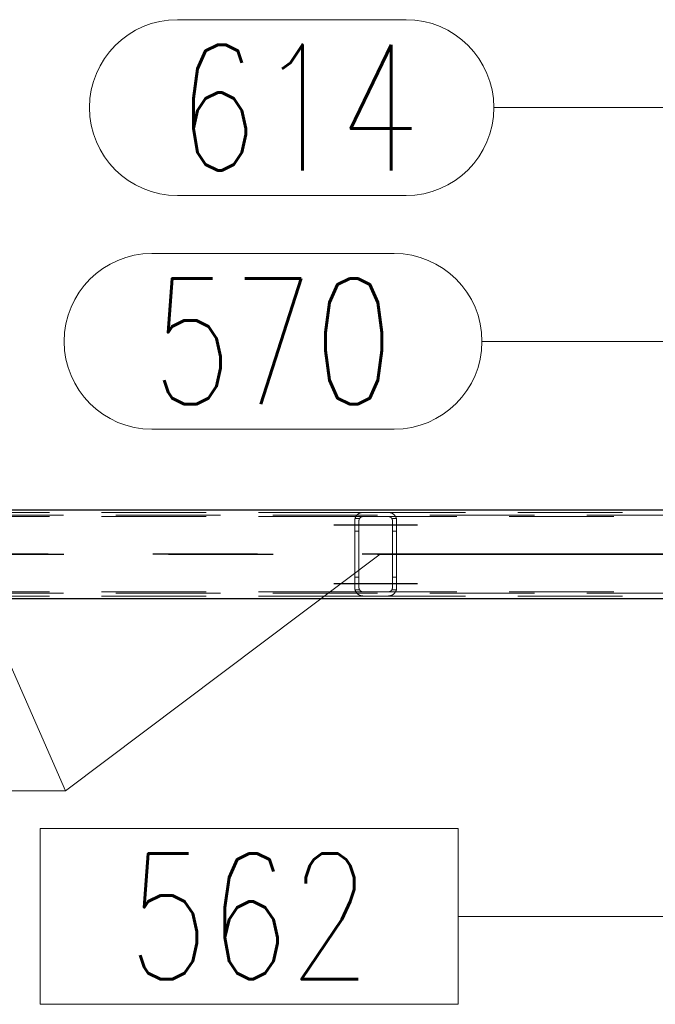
# Model space of a CAD drawing. Header units: millimetres. Extents: x -851 to 2, y 9346 to 10016.
# Tile 53 of 256: x -652 to -637, y 9382 to 9406. Entities that reach past the tile are written whole.
import ezdxf

# ---------------------------------------------------------------- set-up
doc = ezdxf.new("R2010")
doc.units = ezdxf.units.MM
doc.header["$LTSCALE"] = 10
doc.linetypes.add('HIDDEN', pattern=[0.375, 0.25, -0.125])
doc.linetypes.add('MITTE', pattern=[2, 1.25, -0.25, 0.25, -0.25])
for name, color, linetype, lineweight in [('PS_Hidden', 2, 'HIDDEN', 9), ('PS_Pos', 1, 'Continuous', 15), ('PS_Shape', 161, 'Continuous', 30), ('PS_SOLID', 7, 'Continuous', 30)]:
    doc.layers.add(name, color=color, linetype=linetype, lineweight=lineweight)
doc.layers.add('PS_Mid', color=5, linetype='MITTE')
doc.styles.add('simplex', font='simplex.shx', dxfattribs={"width": 0.75})

# ---------------------------------------------------------------- blocks, each defined once
blk = doc.blocks.new('*X1129')
at = {"layer": 'PS_Hidden', "color": 2, "linetype": 'HIDDEN'}
for p, q in [((-781.326, 9393.862), (-486.126, 9393.862)), ((-644.168, 9393.932), (-653.568, 9393.932)), ((-644.34, 9393.834), (-644.338, 9393.838)), ((-644.338, 9393.838), (-644.336, 9393.842)), ((-644.336, 9393.842), (-644.333, 9393.845)), ((-644.333, 9393.845), (-644.33, 9393.849)), ((-644.33, 9393.849), (-644.328, 9393.853)), ((-644.328, 9393.853), (-644.325, 9393.856)), ((-644.325, 9393.856), (-644.322, 9393.86)), ((-644.322, 9393.86), (-644.319, 9393.863)), ((-644.319, 9393.863), (-644.316, 9393.867)), ((-644.316, 9393.867), (-644.313, 9393.87)), ((-644.313, 9393.87), (-644.31, 9393.873)), ((-644.31, 9393.873), (-644.307, 9393.876)), ((-644.307, 9393.876), (-644.304, 9393.879)), ((-644.304, 9393.879), (-644.3, 9393.882)), ((-644.3, 9393.882), (-644.297, 9393.885)), ((-644.297, 9393.885), (-644.293, 9393.888)), ((-644.293, 9393.888), (-644.29, 9393.891)), ((-644.29, 9393.891), (-644.286, 9393.894)), ((-644.286, 9393.894), (-644.282, 9393.896)), ((-644.282, 9393.896), (-644.278, 9393.899)), ((-644.278, 9393.899), (-644.274, 9393.902)), ((-644.274, 9393.902), (-644.27, 9393.904)), ((-644.27, 9393.904), (-644.265, 9393.907)), ((-644.265, 9393.907), (-644.26, 9393.909)), ((-644.26, 9393.909), (-644.256, 9393.912)), ((-644.256, 9393.912), (-644.251, 9393.914)), ((-644.251, 9393.914), (-644.245, 9393.917)), ((-644.245, 9393.917), (-644.24, 9393.919)), ((-644.24, 9393.919), (-644.235, 9393.921)), ((-644.235, 9393.921), (-644.229, 9393.923)), ((-644.229, 9393.923), (-644.224, 9393.924)), ((-644.224, 9393.924), (-644.218, 9393.926)), ((-644.218, 9393.926), (-644.211, 9393.927)), ((-644.211, 9393.927), (-644.205, 9393.929)), ((-644.205, 9393.929), (-644.198, 9393.93)), ((-644.198, 9393.93), (-644.19, 9393.931)), ((-644.19, 9393.931), (-644.183, 9393.931)), ((-644.183, 9393.931), (-644.176, 9393.932)), ((-644.176, 9393.932), (-644.168, 9393.932)), ((-644.168, 9393.932), (-643.568, 9393.932)), ((-644.168, 9393.932), (-644.168, 9393.932)), ((-634.22, 9393.932), (-643.568, 9393.932)), ((-643.568, 9393.932), (-643.561, 9393.932)), ((-643.561, 9393.932), (-643.554, 9393.931)), ((-643.554, 9393.931), (-643.546, 9393.931)), ((-643.546, 9393.931), (-643.539, 9393.93)), ((-643.539, 9393.93), (-643.532, 9393.929)), ((-643.532, 9393.929), (-643.526, 9393.927)), ((-643.526, 9393.927), (-643.519, 9393.926)), ((-643.519, 9393.926), (-643.513, 9393.924)), ((-643.513, 9393.924), (-643.508, 9393.923)), ((-643.508, 9393.923), (-643.502, 9393.921)), ((-643.502, 9393.921), (-643.497, 9393.919)), ((-643.497, 9393.919), (-643.492, 9393.917)), ((-643.492, 9393.917), (-643.487, 9393.915)), ((-643.487, 9393.915), (-643.483, 9393.913)), ((-643.483, 9393.913), (-643.478, 9393.91)), ((-643.478, 9393.91), (-643.473, 9393.908)), ((-643.473, 9393.908), (-643.469, 9393.905)), ((-643.469, 9393.905), (-643.464, 9393.903)), ((-643.464, 9393.903), (-643.46, 9393.9)), ((-643.46, 9393.9), (-643.456, 9393.897)), ((-643.456, 9393.897), (-643.452, 9393.895)), ((-643.452, 9393.895), (-643.448, 9393.892)), ((-643.448, 9393.892), (-643.444, 9393.889)), ((-643.444, 9393.889), (-643.441, 9393.886)), ((-643.441, 9393.886), (-643.437, 9393.883)), ((-643.437, 9393.883), (-643.434, 9393.88)), ((-643.434, 9393.88), (-643.431, 9393.877)), ((-643.431, 9393.877), (-643.427, 9393.874)), ((-643.427, 9393.874), (-643.424, 9393.871)), ((-643.424, 9393.871), (-643.421, 9393.868)), ((-643.421, 9393.868), (-643.419, 9393.865)), ((-643.419, 9393.865), (-643.416, 9393.861)), ((-643.416, 9393.861), (-643.413, 9393.858)), ((-643.413, 9393.858), (-643.41, 9393.854)), ((-643.41, 9393.854), (-643.408, 9393.851)), ((-643.408, 9393.851), (-643.405, 9393.847)), ((-643.405, 9393.847), (-643.402, 9393.844)), ((-643.402, 9393.844), (-643.4, 9393.84)), ((-643.4, 9393.84), (-643.397, 9393.836)), ((-644.168, 9393.832), (-653.568, 9393.832)), ((-644.368, 9393.746), (-644.367, 9393.751)), ((-644.368, 9393.741), (-644.368, 9393.746)), ((-644.368, 9393.737), (-644.368, 9393.741)), ((-644.368, 9393.732), (-644.368, 9393.737)), ((-644.368, 9392.132), (-644.368, 9393.732)), ((-644.367, 9393.755), (-644.366, 9393.76)), ((-644.367, 9393.751), (-644.367, 9393.755)), ((-644.366, 9393.765), (-644.365, 9393.769)), ((-644.366, 9393.76), (-644.366, 9393.765)), ((-644.365, 9393.769), (-644.364, 9393.774)), ((-644.364, 9393.774), (-644.363, 9393.778)), ((-644.363, 9393.778), (-644.362, 9393.783)), ((-644.362, 9393.783), (-644.36, 9393.788)), ((-644.255, 9393.782), (-644.362, 9393.782)), ((-644.36, 9393.788), (-644.359, 9393.792)), ((-644.359, 9393.792), (-644.358, 9393.796)), ((-644.358, 9393.796), (-644.356, 9393.801)), ((-644.356, 9393.801), (-644.355, 9393.805)), ((-644.355, 9393.805), (-644.353, 9393.809)), ((-644.353, 9393.809), (-644.351, 9393.814)), ((-644.351, 9393.814), (-644.349, 9393.818)), ((-644.349, 9393.818), (-644.347, 9393.822)), ((-644.347, 9393.822), (-644.345, 9393.826)), ((-644.345, 9393.826), (-644.343, 9393.83)), ((-644.343, 9393.83), (-644.34, 9393.834)), ((-644.267, 9393.747), (-644.268, 9393.745)), ((-644.268, 9393.745), (-644.268, 9393.743)), ((-644.268, 9393.743), (-644.268, 9393.741)), ((-644.268, 9393.741), (-644.268, 9393.738)), ((-644.268, 9393.738), (-644.268, 9393.736)), ((-644.268, 9393.736), (-644.268, 9393.734)), ((-644.268, 9393.734), (-644.268, 9393.732)), ((-644.268, 9393.732), (-644.268, 9392.132)), ((-644.266, 9393.752), (-644.267, 9393.749)), ((-644.267, 9393.749), (-644.267, 9393.747)), ((-644.265, 9393.756), (-644.266, 9393.754)), ((-644.266, 9393.754), (-644.266, 9393.752)), ((-644.264, 9393.76), (-644.265, 9393.758)), ((-644.265, 9393.758), (-644.265, 9393.756)), ((-644.263, 9393.765), (-644.264, 9393.762)), ((-644.264, 9393.762), (-644.264, 9393.76)), ((-644.262, 9393.767), (-644.263, 9393.765)), ((-644.261, 9393.769), (-644.262, 9393.767)), ((-644.26, 9393.773), (-644.261, 9393.771)), ((-644.261, 9393.771), (-644.261, 9393.769)), ((-644.259, 9393.775), (-644.26, 9393.773)), ((-644.258, 9393.777), (-644.259, 9393.775)), ((-644.257, 9393.779), (-644.258, 9393.777)), ((-644.255, 9393.781), (-644.257, 9393.779)), ((-644.254, 9393.783), (-644.255, 9393.781)), ((-644.253, 9393.785), (-644.254, 9393.783)), ((-644.252, 9393.787), (-644.253, 9393.785)), ((-644.251, 9393.789), (-644.252, 9393.787)), ((-644.249, 9393.791), (-644.251, 9393.789)), ((-644.248, 9393.793), (-644.249, 9393.791)), ((-644.246, 9393.795), (-644.248, 9393.793)), ((-644.245, 9393.796), (-644.246, 9393.795)), ((-644.243, 9393.798), (-644.245, 9393.796)), ((-644.242, 9393.8), (-644.243, 9393.798)), ((-644.24, 9393.802), (-644.242, 9393.8)), ((-644.238, 9393.803), (-644.24, 9393.802)), ((-644.237, 9393.805), (-644.238, 9393.803)), ((-644.235, 9393.807), (-644.237, 9393.805)), ((-644.233, 9393.808), (-644.235, 9393.807)), ((-644.231, 9393.81), (-644.233, 9393.808)), ((-644.229, 9393.811), (-644.231, 9393.81)), ((-644.227, 9393.813), (-644.229, 9393.811)), ((-644.225, 9393.814), (-644.227, 9393.813)), ((-644.223, 9393.816), (-644.225, 9393.814)), ((-644.221, 9393.817), (-644.223, 9393.816)), ((-644.218, 9393.819), (-644.221, 9393.817)), ((-644.216, 9393.82), (-644.218, 9393.819)), ((-644.213, 9393.821), (-644.216, 9393.82)), ((-644.211, 9393.823), (-644.213, 9393.821)), ((-644.208, 9393.824), (-644.211, 9393.823)), ((-644.205, 9393.825), (-644.208, 9393.824)), ((-644.202, 9393.826), (-644.205, 9393.825)), ((-644.2, 9393.827), (-644.202, 9393.826)), ((-644.197, 9393.828), (-644.2, 9393.827)), ((-644.194, 9393.829), (-644.197, 9393.828)), ((-644.191, 9393.83), (-644.194, 9393.829)), ((-644.188, 9393.83), (-644.191, 9393.83)), ((-644.184, 9393.831), (-644.188, 9393.83)), ((-644.181, 9393.831), (-644.184, 9393.831)), ((-644.178, 9393.832), (-644.181, 9393.831)), ((-644.175, 9393.832), (-644.178, 9393.832)), ((-644.172, 9393.832), (-644.175, 9393.832)), ((-644.168, 9393.832), (-644.172, 9393.832)), ((-643.568, 9393.832), (-644.168, 9393.832)), ((-634.428, 9393.832), (-643.568, 9393.832)), ((-643.565, 9393.832), (-643.568, 9393.832)), ((-643.562, 9393.832), (-643.565, 9393.832)), ((-643.558, 9393.832), (-643.562, 9393.832)), ((-643.555, 9393.831), (-643.558, 9393.832)), ((-643.552, 9393.831), (-643.555, 9393.831)), ((-643.548, 9393.83), (-643.552, 9393.831)), ((-643.545, 9393.829), (-643.548, 9393.83)), ((-643.542, 9393.828), (-643.545, 9393.829)), ((-643.539, 9393.828), (-643.542, 9393.828)), ((-643.536, 9393.827), (-643.539, 9393.828)), ((-643.533, 9393.826), (-643.536, 9393.827)), ((-643.531, 9393.825), (-643.533, 9393.826)), ((-643.528, 9393.824), (-643.531, 9393.825)), ((-643.526, 9393.822), (-643.528, 9393.824)), ((-643.523, 9393.821), (-643.526, 9393.822)), ((-643.521, 9393.82), (-643.523, 9393.821)), ((-643.518, 9393.818), (-643.521, 9393.82)), ((-643.516, 9393.817), (-643.518, 9393.818)), ((-643.514, 9393.816), (-643.516, 9393.817)), ((-643.511, 9393.814), (-643.514, 9393.816)), ((-643.509, 9393.813), (-643.511, 9393.814)), ((-643.507, 9393.811), (-643.509, 9393.813)), ((-643.505, 9393.809), (-643.507, 9393.811)), ((-643.503, 9393.808), (-643.505, 9393.809)), ((-643.501, 9393.806), (-643.503, 9393.808)), ((-643.5, 9393.805), (-643.501, 9393.806)), ((-643.498, 9393.803), (-643.5, 9393.805)), ((-643.496, 9393.801), (-643.498, 9393.803)), ((-643.495, 9393.8), (-643.496, 9393.801)), ((-643.493, 9393.798), (-643.495, 9393.8)), ((-643.492, 9393.796), (-643.493, 9393.798)), ((-643.49, 9393.794), (-643.492, 9393.796)), ((-643.489, 9393.793), (-643.49, 9393.794)), ((-643.488, 9393.791), (-643.489, 9393.793)), ((-643.486, 9393.789), (-643.488, 9393.791)), ((-643.485, 9393.787), (-643.486, 9393.789)), ((-643.484, 9393.785), (-643.485, 9393.787)), ((-643.483, 9393.783), (-643.484, 9393.785)), ((-643.482, 9393.781), (-643.483, 9393.783)), ((-643.375, 9393.782), (-643.482, 9393.782)), ((-643.48, 9393.779), (-643.482, 9393.781)), ((-643.479, 9393.777), (-643.48, 9393.779)), ((-643.478, 9393.775), (-643.479, 9393.777)), ((-643.477, 9393.773), (-643.478, 9393.775)), ((-643.477, 9393.771), (-643.477, 9393.773)), ((-643.476, 9393.769), (-643.477, 9393.771)), ((-643.475, 9393.767), (-643.476, 9393.769)), ((-643.474, 9393.765), (-643.475, 9393.767)), ((-643.473, 9393.763), (-643.474, 9393.765)), ((-643.473, 9393.76), (-643.473, 9393.763)), ((-643.472, 9393.758), (-643.473, 9393.76)), ((-643.471, 9393.756), (-643.472, 9393.758)), ((-643.471, 9393.754), (-643.471, 9393.756)), ((-643.47, 9393.752), (-643.471, 9393.754)), ((-643.47, 9393.75), (-643.47, 9393.752)), ((-643.47, 9393.747), (-643.47, 9393.75)), ((-643.469, 9393.745), (-643.47, 9393.747)), ((-643.469, 9393.743), (-643.469, 9393.745)), ((-643.469, 9393.741), (-643.469, 9393.743)), ((-643.469, 9393.739), (-643.469, 9393.741)), ((-643.468, 9393.736), (-643.469, 9393.739)), ((-643.468, 9393.734), (-643.468, 9393.736)), ((-643.468, 9393.732), (-643.468, 9393.734)), ((-643.468, 9392.132), (-643.468, 9393.732)), ((-643.397, 9393.836), (-643.395, 9393.832)), ((-643.395, 9393.832), (-643.393, 9393.828)), ((-643.393, 9393.828), (-643.391, 9393.824)), ((-643.391, 9393.824), (-643.389, 9393.82)), ((-643.389, 9393.82), (-643.387, 9393.816)), ((-643.387, 9393.816), (-643.385, 9393.811)), ((-643.385, 9393.811), (-643.383, 9393.807)), ((-643.383, 9393.807), (-643.381, 9393.803)), ((-643.381, 9393.803), (-643.38, 9393.798)), ((-643.38, 9393.798), (-643.378, 9393.794)), ((-643.378, 9393.794), (-643.377, 9393.789)), ((-643.377, 9393.789), (-643.375, 9393.784)), ((-643.375, 9393.784), (-643.374, 9393.78)), ((-643.374, 9393.78), (-643.373, 9393.775)), ((-643.373, 9393.775), (-643.372, 9393.77)), ((-643.372, 9393.77), (-643.371, 9393.766)), ((-643.371, 9393.766), (-643.371, 9393.761)), ((-643.371, 9393.761), (-643.37, 9393.756)), ((-643.37, 9393.756), (-643.369, 9393.751)), ((-643.369, 9393.751), (-643.369, 9393.747)), ((-643.369, 9393.747), (-643.369, 9393.742)), ((-643.369, 9393.742), (-643.368, 9393.737)), ((-643.368, 9393.737), (-643.368, 9393.732)), ((-643.368, 9393.732), (-643.368, 9393.732)), ((-643.368, 9393.732), (-643.368, 9392.132)), ((-644.268, 9393.482), (-644.368, 9393.482)), ((-643.368, 9393.482), (-643.468, 9393.482)), ((-644.268, 9392.382), (-644.368, 9392.382)), ((-643.368, 9392.382), (-643.468, 9392.382)), ((-781.326, 9392.002), (-486.126, 9392.002)), ((-644.168, 9392.032), (-653.568, 9392.032)), ((-644.368, 9392.127), (-644.368, 9392.132)), ((-644.368, 9392.123), (-644.368, 9392.127)), ((-644.368, 9392.118), (-644.368, 9392.123)), ((-644.367, 9392.113), (-644.368, 9392.118)), ((-644.367, 9392.109), (-644.367, 9392.113)), ((-644.366, 9392.104), (-644.367, 9392.109)), ((-644.366, 9392.099), (-644.366, 9392.104)), ((-644.365, 9392.095), (-644.366, 9392.099)), ((-644.364, 9392.09), (-644.365, 9392.095)), ((-644.363, 9392.086), (-644.364, 9392.09)), ((-644.362, 9392.081), (-644.363, 9392.086)), ((-644.255, 9392.082), (-644.362, 9392.082)), ((-644.36, 9392.077), (-644.362, 9392.081)), ((-644.359, 9392.072), (-644.36, 9392.077)), ((-644.358, 9392.068), (-644.359, 9392.072)), ((-644.356, 9392.063), (-644.358, 9392.068)), ((-644.355, 9392.059), (-644.356, 9392.063)), ((-644.353, 9392.055), (-644.355, 9392.059)), ((-644.351, 9392.05), (-644.353, 9392.055)), ((-644.349, 9392.046), (-644.351, 9392.05)), ((-644.347, 9392.042), (-644.349, 9392.046)), ((-644.345, 9392.038), (-644.347, 9392.042)), ((-644.343, 9392.034), (-644.345, 9392.038)), ((-644.34, 9392.03), (-644.343, 9392.034)), ((-644.338, 9392.026), (-644.34, 9392.03)), ((-644.336, 9392.022), (-644.338, 9392.026)), ((-644.333, 9392.019), (-644.336, 9392.022)), ((-644.33, 9392.015), (-644.333, 9392.019)), ((-644.328, 9392.011), (-644.33, 9392.015)), ((-644.325, 9392.008), (-644.328, 9392.011)), ((-644.322, 9392.004), (-644.325, 9392.008)), ((-644.319, 9392.001), (-644.322, 9392.004)), ((-644.316, 9391.997), (-644.319, 9392.001)), ((-644.313, 9391.994), (-644.316, 9391.997)), ((-644.31, 9391.991), (-644.313, 9391.994)), ((-644.307, 9391.988), (-644.31, 9391.991)), ((-644.304, 9391.985), (-644.307, 9391.988)), ((-644.3, 9391.982), (-644.304, 9391.985)), ((-644.297, 9391.979), (-644.3, 9391.982)), ((-644.293, 9391.976), (-644.297, 9391.979)), ((-644.29, 9391.973), (-644.293, 9391.976)), ((-644.286, 9391.97), (-644.29, 9391.973)), ((-644.282, 9391.968), (-644.286, 9391.97)), ((-644.278, 9391.965), (-644.282, 9391.968)), ((-644.274, 9391.962), (-644.278, 9391.965)), ((-644.27, 9391.96), (-644.274, 9391.962)), ((-644.265, 9391.957), (-644.27, 9391.96)), ((-644.268, 9392.132), (-644.268, 9392.13)), ((-644.268, 9392.13), (-644.268, 9392.128)), ((-644.268, 9392.128), (-644.268, 9392.126)), ((-644.268, 9392.126), (-644.268, 9392.123)), ((-644.268, 9392.123), (-644.268, 9392.121)), ((-644.268, 9392.121), (-644.268, 9392.119)), ((-644.268, 9392.119), (-644.267, 9392.117)), ((-644.267, 9392.117), (-644.267, 9392.115)), ((-644.267, 9392.115), (-644.266, 9392.113)), ((-644.266, 9392.113), (-644.266, 9392.11)), ((-644.266, 9392.11), (-644.265, 9392.108)), ((-644.265, 9392.108), (-644.265, 9392.106)), ((-644.265, 9392.106), (-644.264, 9392.104)), ((-644.26, 9391.955), (-644.265, 9391.957)), ((-644.264, 9392.104), (-644.264, 9392.102)), ((-644.264, 9392.102), (-644.263, 9392.1)), ((-644.263, 9392.1), (-644.262, 9392.097)), ((-644.262, 9392.097), (-644.261, 9392.095)), ((-644.261, 9392.095), (-644.261, 9392.093)), ((-644.261, 9392.093), (-644.26, 9392.091)), ((-644.26, 9392.091), (-644.259, 9392.089)), ((-644.256, 9391.952), (-644.26, 9391.955)), ((-644.259, 9392.089), (-644.258, 9392.087)), ((-644.258, 9392.087), (-644.257, 9392.085)), ((-644.257, 9392.085), (-644.255, 9392.083)), ((-644.255, 9392.083), (-644.254, 9392.081)), ((-644.254, 9392.081), (-644.253, 9392.079)), ((-644.253, 9392.079), (-644.252, 9392.077)), ((-644.252, 9392.077), (-644.251, 9392.075)), ((-644.251, 9392.075), (-644.249, 9392.073)), ((-644.249, 9392.073), (-644.248, 9392.071)), ((-644.248, 9392.071), (-644.246, 9392.069)), ((-644.246, 9392.069), (-644.245, 9392.068)), ((-644.245, 9392.068), (-644.243, 9392.066)), ((-644.243, 9392.066), (-644.242, 9392.064)), ((-644.242, 9392.064), (-644.24, 9392.062)), ((-644.24, 9392.062), (-644.238, 9392.061)), ((-644.238, 9392.061), (-644.237, 9392.059)), ((-644.237, 9392.059), (-644.235, 9392.057)), ((-644.235, 9392.057), (-644.233, 9392.056)), ((-644.233, 9392.056), (-644.231, 9392.054)), ((-644.231, 9392.054), (-644.229, 9392.053)), ((-644.229, 9392.053), (-644.227, 9392.051)), ((-644.227, 9392.051), (-644.225, 9392.05)), ((-644.225, 9392.05), (-644.223, 9392.048)), ((-644.223, 9392.048), (-644.221, 9392.047)), ((-644.221, 9392.047), (-644.218, 9392.045)), ((-644.218, 9392.045), (-644.216, 9392.044)), ((-644.216, 9392.044), (-644.213, 9392.043)), ((-644.213, 9392.043), (-644.211, 9392.041)), ((-644.211, 9392.041), (-644.208, 9392.04)), ((-644.208, 9392.04), (-644.205, 9392.039)), ((-644.205, 9392.039), (-644.202, 9392.038)), ((-644.202, 9392.038), (-644.2, 9392.037)), ((-644.2, 9392.037), (-644.197, 9392.036)), ((-644.197, 9392.036), (-644.194, 9392.035)), ((-644.194, 9392.035), (-644.191, 9392.035)), ((-644.191, 9392.035), (-644.188, 9392.034)), ((-644.188, 9392.034), (-644.184, 9392.033)), ((-644.184, 9392.033), (-644.181, 9392.033)), ((-644.181, 9392.033), (-644.178, 9392.033)), ((-644.178, 9392.033), (-644.175, 9392.032)), ((-644.175, 9392.032), (-644.172, 9392.032)), ((-644.172, 9392.032), (-644.168, 9392.032)), ((-644.168, 9392.032), (-643.568, 9392.032)), ((-644.168, 9392.032), (-644.168, 9392.032)), ((-634.428, 9392.032), (-643.568, 9392.032)), ((-643.568, 9392.032), (-643.565, 9392.032)), ((-643.565, 9392.032), (-643.562, 9392.032)), ((-643.562, 9392.032), (-643.558, 9392.033)), ((-643.558, 9392.033), (-643.555, 9392.033)), ((-643.555, 9392.033), (-643.552, 9392.033)), ((-643.552, 9392.033), (-643.548, 9392.034)), ((-643.548, 9392.034), (-643.545, 9392.035)), ((-643.545, 9392.035), (-643.542, 9392.036)), ((-643.542, 9392.036), (-643.539, 9392.036)), ((-643.539, 9392.036), (-643.536, 9392.037)), ((-643.536, 9392.037), (-643.533, 9392.038)), ((-643.533, 9392.038), (-643.531, 9392.039)), ((-643.531, 9392.039), (-643.528, 9392.041)), ((-643.528, 9392.041), (-643.526, 9392.042)), ((-643.526, 9392.042), (-643.523, 9392.043)), ((-643.523, 9392.043), (-643.521, 9392.044)), ((-643.521, 9392.044), (-643.518, 9392.046)), ((-643.518, 9392.046), (-643.516, 9392.047)), ((-643.516, 9392.047), (-643.514, 9392.049)), ((-643.514, 9392.049), (-643.511, 9392.05)), ((-643.511, 9392.05), (-643.509, 9392.052)), ((-643.509, 9392.052), (-643.507, 9392.053)), ((-643.507, 9392.053), (-643.505, 9392.055)), ((-643.505, 9392.055), (-643.503, 9392.056)), ((-643.503, 9392.056), (-643.501, 9392.058)), ((-643.501, 9392.058), (-643.5, 9392.06)), ((-643.5, 9392.06), (-643.498, 9392.061)), ((-643.498, 9392.061), (-643.496, 9392.063)), ((-643.496, 9392.063), (-643.495, 9392.064)), ((-643.495, 9392.064), (-643.493, 9392.066)), ((-643.493, 9392.066), (-643.492, 9392.068)), ((-643.492, 9392.068), (-643.49, 9392.07)), ((-643.49, 9392.07), (-643.489, 9392.071)), ((-643.489, 9392.071), (-643.488, 9392.073)), ((-643.488, 9392.073), (-643.486, 9392.075)), ((-643.486, 9392.075), (-643.485, 9392.077)), ((-643.485, 9392.077), (-643.484, 9392.079)), ((-643.484, 9392.079), (-643.483, 9392.081)), ((-643.483, 9392.081), (-643.482, 9392.083)), ((-643.482, 9392.083), (-643.48, 9392.085)), ((-643.375, 9392.082), (-643.482, 9392.082)), ((-643.48, 9392.085), (-643.479, 9392.087)), ((-643.479, 9392.087), (-643.478, 9392.089)), ((-643.478, 9392.089), (-643.477, 9392.091)), ((-643.473, 9391.956), (-643.478, 9391.954)), ((-643.477, 9392.093), (-643.476, 9392.095)), ((-643.477, 9392.091), (-643.477, 9392.093)), ((-643.476, 9392.095), (-643.475, 9392.097)), ((-643.475, 9392.097), (-643.474, 9392.099)), ((-643.474, 9392.099), (-643.473, 9392.102)), ((-643.473, 9392.104), (-643.472, 9392.106)), ((-643.473, 9392.102), (-643.473, 9392.104)), ((-643.469, 9391.959), (-643.473, 9391.956)), ((-643.472, 9392.106), (-643.471, 9392.108)), ((-643.471, 9392.11), (-643.47, 9392.112)), ((-643.471, 9392.108), (-643.471, 9392.11)), ((-643.47, 9392.117), (-643.469, 9392.119)), ((-643.47, 9392.115), (-643.47, 9392.117)), ((-643.47, 9392.112), (-643.47, 9392.115)), ((-643.469, 9392.126), (-643.468, 9392.128)), ((-643.469, 9392.123), (-643.469, 9392.126)), ((-643.469, 9392.121), (-643.469, 9392.123)), ((-643.469, 9392.119), (-643.469, 9392.121)), ((-643.464, 9391.961), (-643.469, 9391.959)), ((-643.468, 9392.13), (-643.468, 9392.132)), ((-643.468, 9392.132), (-643.468, 9392.132)), ((-643.468, 9392.128), (-643.468, 9392.13)), ((-643.46, 9391.964), (-643.464, 9391.961)), ((-643.456, 9391.967), (-643.46, 9391.964)), ((-643.452, 9391.969), (-643.456, 9391.967)), ((-643.448, 9391.972), (-643.452, 9391.969)), ((-643.444, 9391.975), (-643.448, 9391.972)), ((-643.441, 9391.978), (-643.444, 9391.975)), ((-643.437, 9391.981), (-643.441, 9391.978)), ((-643.434, 9391.984), (-643.437, 9391.981)), ((-643.431, 9391.987), (-643.434, 9391.984)), ((-643.427, 9391.99), (-643.431, 9391.987)), ((-643.424, 9391.993), (-643.427, 9391.99)), ((-643.421, 9391.996), (-643.424, 9391.993)), ((-643.419, 9392), (-643.421, 9391.996)), ((-643.416, 9392.003), (-643.419, 9392)), ((-643.413, 9392.006), (-643.416, 9392.003)), ((-643.41, 9392.01), (-643.413, 9392.006)), ((-643.408, 9392.013), (-643.41, 9392.01)), ((-643.405, 9392.017), (-643.408, 9392.013)), ((-643.402, 9392.021), (-643.405, 9392.017)), ((-643.4, 9392.024), (-643.402, 9392.021)), ((-643.397, 9392.028), (-643.4, 9392.024)), ((-643.395, 9392.032), (-643.397, 9392.028)), ((-643.393, 9392.036), (-643.395, 9392.032)), ((-643.391, 9392.04), (-643.393, 9392.036)), ((-643.389, 9392.044), (-643.391, 9392.04)), ((-643.387, 9392.049), (-643.389, 9392.044)), ((-643.385, 9392.053), (-643.387, 9392.049)), ((-643.383, 9392.057), (-643.385, 9392.053)), ((-643.381, 9392.062), (-643.383, 9392.057)), ((-643.38, 9392.066), (-643.381, 9392.062)), ((-643.378, 9392.07), (-643.38, 9392.066)), ((-643.377, 9392.075), (-643.378, 9392.07)), ((-643.375, 9392.08), (-643.377, 9392.075)), ((-643.374, 9392.084), (-643.375, 9392.08)), ((-643.373, 9392.089), (-643.374, 9392.084)), ((-643.372, 9392.094), (-643.373, 9392.089)), ((-643.371, 9392.098), (-643.372, 9392.094)), ((-643.37, 9392.108), (-643.371, 9392.103)), ((-643.371, 9392.103), (-643.371, 9392.098)), ((-643.369, 9392.113), (-643.37, 9392.108)), ((-643.368, 9392.127), (-643.369, 9392.122)), ((-643.369, 9392.122), (-643.369, 9392.118)), ((-643.369, 9392.118), (-643.369, 9392.113)), ((-643.368, 9392.132), (-643.368, 9392.127)), ((-644.168, 9391.932), (-653.568, 9391.932)), ((-644.251, 9391.95), (-644.256, 9391.952)), ((-644.245, 9391.948), (-644.251, 9391.95)), ((-644.24, 9391.945), (-644.245, 9391.948)), ((-644.235, 9391.943), (-644.24, 9391.945)), ((-644.229, 9391.942), (-644.235, 9391.943)), ((-644.224, 9391.94), (-644.229, 9391.942)), ((-644.218, 9391.938), (-644.224, 9391.94)), ((-644.211, 9391.937), (-644.218, 9391.938)), ((-644.205, 9391.935), (-644.211, 9391.937)), ((-644.198, 9391.934), (-644.205, 9391.935)), ((-644.19, 9391.933), (-644.198, 9391.934)), ((-644.183, 9391.933), (-644.19, 9391.933)), ((-644.176, 9391.932), (-644.183, 9391.933)), ((-644.168, 9391.932), (-644.176, 9391.932)), ((-643.568, 9391.932), (-644.168, 9391.932)), ((-634.22, 9391.932), (-643.568, 9391.932)), ((-643.561, 9391.932), (-643.568, 9391.932)), ((-643.554, 9391.933), (-643.561, 9391.932)), ((-643.546, 9391.933), (-643.554, 9391.933)), ((-643.539, 9391.934), (-643.546, 9391.933)), ((-643.532, 9391.935), (-643.539, 9391.934)), ((-643.526, 9391.937), (-643.532, 9391.935)), ((-643.519, 9391.938), (-643.526, 9391.937)), ((-643.513, 9391.94), (-643.519, 9391.938)), ((-643.508, 9391.941), (-643.513, 9391.94)), ((-643.502, 9391.943), (-643.508, 9391.941)), ((-643.497, 9391.945), (-643.502, 9391.943)), ((-643.492, 9391.947), (-643.497, 9391.945)), ((-643.487, 9391.949), (-643.492, 9391.947)), ((-643.483, 9391.951), (-643.487, 9391.949)), ((-643.478, 9391.954), (-643.483, 9391.951))]:
    blk.add_line(p, q, dxfattribs=at)
at = {"layer": 'PS_Mid', "color": 5, "linetype": 'MITTE'}
for p, q in [((-644.868, 9393.632), (-643.768, 9393.632)), ((-644.868, 9393.632), (-643.768, 9393.632)), ((-643.968, 9393.632), (-642.868, 9393.632)), ((-643.968, 9393.632), (-642.868, 9393.632)), ((-783.822, 9392.932), (-483.63, 9392.932)), ((-631.695, 9392.932), (-686.042, 9392.932)), ((-643.868, 9392.932), (-643.868, 9392.932)), ((-644.868, 9392.232), (-643.768, 9392.232)), ((-644.868, 9392.232), (-643.768, 9392.232)), ((-643.968, 9392.232), (-642.868, 9392.232)), ((-643.968, 9392.232), (-642.868, 9392.232))]:
    blk.add_line(p, q, dxfattribs=at)
at = {"layer": 'PS_SOLID', "color": 7, "linetype": 'Continuous'}
for p, q in [((-781.326, 9393.992), (-486.126, 9393.992)), ((-781.326, 9391.872), (-486.126, 9391.872))]:
    blk.add_line(p, q, dxfattribs=at)
blk = doc.blocks.new('*X1131')
at = {"color": 1}
for p, q in [((-633.726, 9392.932), (-636.899, 9384.276)), ((-641.899, 9386.376), (-651.885, 9386.376)), ((-651.885, 9386.376), (-651.885, 9382.176)), ((-641.899, 9382.176), (-641.899, 9386.376)), ((-641.899, 9384.276), (-636.899, 9384.276)), ((-651.885, 9382.176), (-641.899, 9382.176))]:
    blk.add_line(p, q, dxfattribs=at)
at = {"color": 30, "style": 'simplex', "width": 0.75}
blk.add_text('562', height=3, dxfattribs=at).set_placement((-649.785, 9382.776))
blk = doc.blocks.new('*X1132')
at = {"color": 1}
for p, q in [((-649.215, 9400.117), (-643.429, 9400.117)), ((-641.329, 9398.017), (-636.329, 9398.017)), ((-633.868, 9392.932), (-636.329, 9398.017)), ((-649.215, 9395.917), (-643.429, 9395.917))]:
    blk.add_line(p, q, dxfattribs=at)
for centre, start, end in [((-649.215, 9398.017), 90, 270), ((-643.429, 9398.017), 270, 90)]:
    blk.add_arc(centre, 2.1, start, end, dxfattribs=at)
at = {"color": 30, "style": 'simplex', "width": 0.75}
blk.add_text('570', height=3, dxfattribs=at).set_placement((-649.215, 9396.517))
blk = doc.blocks.new('*X1133')
at = {"color": 1}
for p, q in [((-648.608, 9405.704), (-643.144, 9405.704)), ((-641.044, 9403.604), (-636.044, 9403.604)), ((-633.868, 9394.139), (-636.044, 9403.604)), ((-648.608, 9401.504), (-643.144, 9401.504))]:
    blk.add_line(p, q, dxfattribs=at)
for centre, start, end in [((-648.608, 9403.604), 90, 270), ((-643.144, 9403.604), 270, 90)]:
    blk.add_arc(centre, 2.1, start, end, dxfattribs=at)
at = {"color": 30, "style": 'simplex', "width": 0.75}
blk.add_text('614', height=3, dxfattribs=at).set_placement((-648.608, 9402.104))
blk = doc.blocks.new('*X1396')
at = {"color": 1}
for p, q in [((-643.764, 9392.932), (-651.285, 9387.274)), ((-663.207, 9389.374), (-658.385, 9389.374)), ((-656.285, 9387.274), (-651.285, 9387.274)), ((-663.207, 9385.174), (-658.385, 9385.174))]:
    blk.add_line(p, q, dxfattribs=at)
for centre, start, end in [((-663.207, 9387.274), 90, 270), ((-658.385, 9387.274), 270, 90)]:
    blk.add_arc(centre, 2.1, start, end, dxfattribs=at)
at = {"color": 30, "style": 'simplex', "width": 0.75}
blk.add_text('591', height=3, dxfattribs=at).set_placement((-663.207, 9385.774))
blk = doc.blocks.new('*X1397')
at = {"color": 1}
for p, q in [((-653.764, 9392.932), (-651.285, 9387.274)), ((-663.207, 9389.374), (-658.385, 9389.374)), ((-656.285, 9387.274), (-651.285, 9387.274)), ((-663.207, 9385.174), (-658.385, 9385.174))]:
    blk.add_line(p, q, dxfattribs=at)
for centre, start, end in [((-663.207, 9387.274), 90, 270), ((-658.385, 9387.274), 270, 90)]:
    blk.add_arc(centre, 2.1, start, end, dxfattribs=at)
at = {"color": 30, "style": 'simplex', "width": 0.75}
blk.add_text('591', height=3, dxfattribs=at).set_placement((-663.207, 9385.774))

msp = doc.modelspace()

# ---------------------------------------------------------------- block references
at = {"layer": 'PS_Pos'}
for name in ['*X1133', '*X1132', '*X1396', '*X1397', '*X1131']:
    msp.add_blockref(name, (0, 0), dxfattribs=at)
at = {"layer": 'PS_Shape', "color": 31}
msp.add_blockref('*X1129', (0, 0), dxfattribs=at)

doc.saveas('drawing.dxf')
